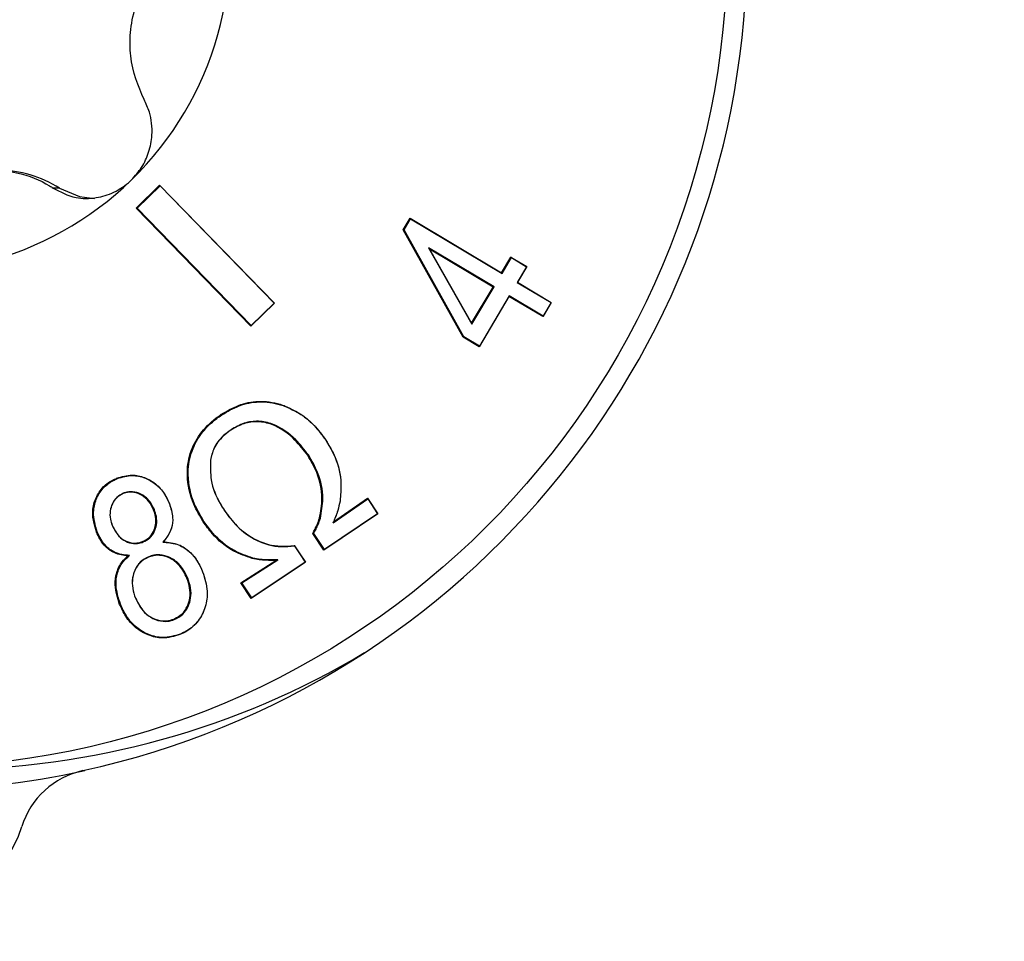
# Model space of a CAD drawing. Header units: millimetres. Extents: x 0 to 1262, y 0 to 420.
# Tile 92 of 99: x 1124.58 to 1128.57, y 161.44 to 165.17. Entities that reach past the tile are written whole.
import ezdxf

# ---------------------------------------------------------------- set-up
doc = ezdxf.new("R2010")
doc.units = ezdxf.units.MM
doc.header["$PDSIZE"] = -1
doc.layers.add('SLD-0', color=7, linetype='Continuous')
doc.styles.add('SLDTEXTSTYLE0', font='TXT', dxfattribs={"width": 0.75})
doc.dimstyles.new('SLDDIMSTYLE2', dxfattribs={"dimtxt": 3.5, "dimasz": 3.2, "dimexe": 0, "dimexo": 0.0625, "dimgap": 0.875, "dimtad": 1, "dimdec": 1, "dimlfac": 3, "dimrnd": 1e-09, "dimzin": 12, "dimdsep": 46, "dimtxsty": 'SLDTEXTSTYLE0', "dimsah": 1, "dimcen": 0.09, "dimadec": 0, "dimazin": 3, "dimtfac": 1, "dimtdec": 1, "dimtofl": 0, "dimtmove": 0, "dimatfit": 3, "dimfxl": 1, "dimfrac": 2, "dimtolj": 1, "dimtzin": 12, "dimarcsym": 0})

# ---------------------------------------------------------------- blocks, each defined once
blk = doc.blocks.new('*D93')
at = {"layer": 'Defpoints', "color": 0, "transparency": 16777216}
for p in [(1085.8904, 169.1377), (1158.6545, 148.8044), (1158.6545, 117.471)]:
    blk.add_point(p, dxfattribs=at)
at = {"layer": 'SLD-0', "color": 0, "lineweight": -2, "transparency": 16777216}
for p, q in [((1085.8904, 169.0752), (1085.8904, 117.471)), ((1158.6545, 148.7419), (1158.6545, 117.471)), ((1089.0904, 117.471), (1155.4545, 117.471))]:
    blk.add_line(p, q, dxfattribs=at)
at = {"layer": 'SLD-0', "color": 0, "transparency": 16777216}
for points in [[(1089.0904, 118.0044), (1089.0904, 116.9377), (1085.8904, 117.471)], [(1155.4545, 118.0044), (1155.4545, 116.9377), (1158.6545, 117.471)]]:
    blk.add_solid(points, dxfattribs=at)
at = {"layer": 'SLD-0', "color": 0, "transparency": 16777216, "insert": (1122.2724, 121.846), "char_height": 3.5, "attachment_point": 2, "style": 'SLDTEXTSTYLE0'}
blk.add_mtext('\\A1;218.3 [8.59]', dxfattribs=at)

msp = doc.modelspace()

# ---------------------------------------------------------------- linework, layer by layer
at = {"color": 7, "linetype": 'Continuous', "lineweight": 25}
for p, q in [((1124.744684, 164.490613), (1124.718924, 164.490613)), ((1125.149646, 164.502666), (1125.05426, 164.409639)), ((1125.151358, 164.500196), (1125.058471, 164.409606)), ((1125.614147, 164.025077), (1125.149646, 164.502666)), ((1125.151358, 164.500196), (1125.149646, 164.502666)), ((1125.613424, 164.02511), (1125.151358, 164.500196)), ((1125.05426, 164.409639), (1125.51876, 163.93205)), ((1125.058471, 164.409606), (1125.05426, 164.409639)), ((1125.058471, 164.409606), (1125.520537, 163.93452)), ((1126.135543, 164.322011), (1126.163389, 164.368867)), ((1126.139302, 164.321984), (1126.165741, 164.366473)), ((1126.163389, 164.368867), (1126.533784, 164.148144)), ((1126.165741, 164.366473), (1126.163389, 164.368867)), ((1126.165741, 164.366473), (1126.536135, 164.14575)), ((1126.378532, 163.886901), (1126.135543, 164.322011)), ((1126.139302, 164.321984), (1126.135543, 164.322011)), ((1126.381571, 163.888162), (1126.139302, 164.321984)), ((1126.23886, 164.248822), (1126.241888, 164.243945)), ((1126.503625, 164.091045), (1126.23886, 164.248822)), ((1126.23886, 164.248822), (1126.413949, 163.940146)), ((1126.241888, 164.243945), (1126.41224, 163.943621)), ((1126.49949, 164.090437), (1126.241888, 164.243945)), ((1126.533784, 164.148144), (1126.571595, 164.21177)), ((1126.571595, 164.21177), (1126.635955, 164.173417)), ((1126.573947, 164.209375), (1126.571595, 164.21177)), ((1126.536135, 164.14575), (1126.573947, 164.209375)), ((1126.573947, 164.209375), (1126.635308, 164.172809)), ((1126.635308, 164.172809), (1126.597496, 164.109184)), ((1126.635955, 164.173417), (1126.598143, 164.109792)), ((1126.635308, 164.172809), (1126.635955, 164.173417)), ((1126.536135, 164.14575), (1126.533784, 164.148144)), ((1126.597496, 164.109184), (1126.598143, 164.109792)), ((1126.597496, 164.109184), (1126.734424, 164.027587)), ((1126.598143, 164.109792), (1126.735071, 164.028194)), ((1126.41224, 163.943621), (1126.49949, 164.090437)), ((1126.413949, 163.940146), (1126.503625, 164.091045)), ((1126.563849, 164.052085), (1126.442891, 163.848548)), ((1126.564987, 164.054479), (1126.444029, 163.850943)), ((1126.503625, 164.091045), (1126.49949, 164.090437)), ((1126.564987, 164.054479), (1126.563849, 164.052085)), ((1126.700777, 163.970487), (1126.563849, 164.052085)), ((1126.701914, 163.972882), (1126.564987, 164.054479)), ((1125.51876, 163.93205), (1125.614147, 164.025077)), ((1125.520537, 163.93452), (1125.613424, 164.02511)), ((1125.613424, 164.02511), (1125.614147, 164.025077)), ((1126.735071, 164.028194), (1126.700777, 163.970487)), ((1126.734424, 164.027587), (1126.701914, 163.972882)), ((1126.734424, 164.027587), (1126.735071, 164.028194)), ((1126.701914, 163.972882), (1126.700777, 163.970487)), ((1125.520537, 163.93452), (1125.51876, 163.93205)), ((1126.413949, 163.940146), (1126.41224, 163.943621)), ((1126.381571, 163.888162), (1126.378532, 163.886901)), ((1126.442891, 163.848548), (1126.378532, 163.886901)), ((1126.444029, 163.850943), (1126.381571, 163.888162)), ((1126.444029, 163.850943), (1126.442891, 163.848548)), ((1125.400949, 163.572438), (1125.39823, 163.573887)), ((1125.659739, 163.606766), (1125.658626, 163.608395)), ((1125.438813, 163.512323), (1125.438038, 163.51087)), ((1125.822453, 163.470348), (1125.822163, 163.471312)), ((1125.356082, 163.390188), (1125.356068, 163.389961)), ((1125.752414, 163.410338), (1125.749221, 163.409364)), ((1124.979101, 163.314946), (1124.976703, 163.316566)), ((1125.003255, 163.255714), (1125.002158, 163.254088)), ((1125.851953, 163.135205), (1125.992252, 163.232353)), ((1125.854028, 163.139973), (1125.990974, 163.2348)), ((1125.880024, 163.224173), (1125.880003, 163.223899)), ((1125.990974, 163.2348), (1126.033044, 163.17166)), ((1125.992252, 163.232353), (1125.990974, 163.2348)), ((1125.992252, 163.232353), (1126.032369, 163.172143)), ((1125.128633, 163.189165), (1125.125266, 163.188518)), ((1125.18942, 163.212945), (1125.189299, 163.213588)), ((1125.412505, 163.184555), (1125.412213, 163.185524)), ((1125.329395, 163.14091), (1125.326203, 163.139934)), ((1125.800354, 163.153593), (1125.796931, 163.154072)), ((1126.033044, 163.17166), (1125.814597, 163.025551)), ((1126.032369, 163.172143), (1125.816823, 163.027973)), ((1125.851953, 163.135205), (1125.854028, 163.139973)), ((1126.032369, 163.172143), (1126.033044, 163.17166)), ((1124.897597, 163.098761), (1124.894233, 163.098109)), ((1124.957785, 163.125458), (1124.957665, 163.126097)), ((1125.08339, 163.057981), (1125.081006, 163.059609)), ((1125.162152, 163.057303), (1125.164234, 163.058991)), ((1125.814597, 163.025551), (1125.769662, 163.092847)), ((1125.816823, 163.027973), (1125.77345, 163.09293)), ((1125.694443, 163.044277), (1125.740104, 162.97577)), ((1125.695352, 163.042384), (1125.739429, 162.976252)), ((1125.816823, 163.027973), (1125.814597, 163.025551)), ((1125.027398, 163.003024), (1125.021287, 163.00158)), ((1125.105463, 162.998221), (1125.104366, 162.996598)), ((1125.478276, 162.893025), (1125.620447, 162.983736)), ((1125.482462, 162.892511), (1125.628354, 162.985597)), ((1125.740104, 162.97577), (1125.520971, 162.829067)), ((1125.739429, 162.976252), (1125.523196, 162.831491)), ((1125.527037, 162.992962), (1125.524875, 162.991265)), ((1125.628354, 162.985597), (1125.620447, 162.983736)), ((1125.739429, 162.976252), (1125.740104, 162.97577)), ((1125.323872, 162.93713), (1125.323749, 162.937775)), ((1125.263514, 162.912201), (1125.260147, 162.911559)), ((1125.520971, 162.829067), (1125.478276, 162.893025)), ((1125.482462, 162.892511), (1125.478276, 162.893025)), ((1125.523196, 162.831491), (1125.482462, 162.892511)), ((1125.05197, 162.83034), (1125.051851, 162.830976)), ((1125.523196, 162.831491), (1125.520971, 162.829067)), ((1124.991345, 162.805909), (1124.987985, 162.805251)), ((1125.209107, 162.744081), (1125.206715, 162.745704)), ((1125.232907, 162.684617), (1125.23181, 162.682995))]:
    msp.add_line(p, q, dxfattribs=at)
at = {"color": 7, "linetype": 'Continuous', "lineweight": 25, "flags": 128}
for points in [[(1124.744684, 164.490613), (1124.825721, 164.456337), (1124.886478, 164.44924)], [(1125.77345, 163.09293), (1125.771556, 163.092888), (1125.769662, 163.092847)], [(1125.695352, 163.042384), (1125.694898, 163.04333), (1125.694443, 163.044277)]]:
    msp.add_lwpolyline(points, dxfattribs=at)
at = {"color": 7, "linetype": 'Continuous', "lineweight": 25}
msp.add_circle((1124.116835, 165.474162), 3.3305, dxfattribs=at)
for centre, radius, start, end in [((1124.110104, 165.47103), 3.417473, 282.310889, 77.689111), ((1124.111926, 165.471014), 1.322842, 314.296513, 14.231065), ((1124.497008, 164.102291), 0.460584, 57.469845, 89.997593), ((1124.114887, 165.468004), 1.31862, 254.228257, 314.295773), ((1124.271709, 165.463233), 3.325536, 270.003269, 300.905844), ((1124.123613, 165.461796), 3.407432, 257.734642, 282.265358), ((1124.909626, 161.806716), 0.333051, 102.284491, 162.731355), ((1124.11489, 162.053564), 0.499138, 197.245873, 342.754127)]:
    msp.add_arc(centre, radius, start, end, dxfattribs=at)
for points, knots in [([(1125.08704, 164.849624), (1125.063693, 164.904401), (1125.030076, 164.983272), (1125.028651, 165.120241), (1125.047362, 165.219516), (1125.087236, 165.316392), (1125.154555, 165.414464), (1125.220436, 165.468928), (1125.264274, 165.493832), (1125.269375, 165.49673)], [0, 0, 0, 0, 0.27154735, 0.39099153, 0.51145082, 0.6166242, 0.75519263, 0.97151799, 1, 1, 1, 1]), ([(1125.035762, 164.524209), (1125.050316, 164.540568), (1125.080551, 164.574551), (1125.108964, 164.63845), (1125.123342, 164.716527), (1125.114644, 164.790597), (1125.094853, 164.832917), (1125.08704, 164.849624)], [0, 0, 0, 0, 0.16198793, 0.3365091, 0.52908505, 0.81409024, 1, 1, 1, 1]), ([(1124.068114, 164.325183), (1124.105154, 164.375147), (1124.15849, 164.447092), (1124.27782, 164.519585), (1124.37341, 164.553653), (1124.47662, 164.566629), (1124.593537, 164.55459), (1124.671766, 164.521533), (1124.714003, 164.493839), (1124.718924, 164.490613)], [0, 0, 0, 0, 0.27151296, 0.39096354, 0.51142943, 0.61660631, 0.7551666, 0.97147555, 1, 1, 1, 1]), ([(1124.718924, 164.490613), (1124.748025, 164.475267), (1124.798574, 164.44861), (1124.887841, 164.447338), (1124.965395, 164.470395), (1125.012948, 164.502305), (1125.034163, 164.522674), (1125.035762, 164.524209)], [0, 0, 0, 0, 0.33277177, 0.57802586, 0.78019977, 0.98343319, 1, 1, 1, 1]), ([(1125.39823, 163.573887), (1125.421447, 163.587577), (1125.468026, 163.615042), (1125.551544, 163.632034), (1125.616479, 163.623233), (1125.651569, 163.610879), (1125.658626, 163.608395)], [0, 0, 0, 0, 0.29464569, 0.59110986, 0.91777111, 1, 1, 1, 1]), ([(1125.400949, 163.572438), (1125.424172, 163.586124), (1125.470766, 163.613584), (1125.554142, 163.630321), (1125.618457, 163.621324), (1125.653005, 163.609141), (1125.659739, 163.606766)], [0, 0, 0, 0, 0.29648978, 0.59485472, 0.92102954, 1, 1, 1, 1]), ([(1125.326203, 163.139934), (1125.312541, 163.163036), (1125.278249, 163.221023), (1125.256201, 163.3179), (1125.269104, 163.417658), (1125.310753, 163.498078), (1125.35977, 163.546652), (1125.391398, 163.569049), (1125.39823, 163.573887)], [0, 0, 0, 0, 0.16288443, 0.40883478, 0.58650517, 0.76416911, 0.94905789, 1, 1, 1, 1]), ([(1125.658626, 163.608395), (1125.682958, 163.59677), (1125.725269, 163.576557), (1125.779951, 163.5283), (1125.806972, 163.49182), (1125.822163, 163.471312)], [0, 0, 0, 0, 0.37205759, 0.64698182, 1, 1, 1, 1]), ([(1125.659739, 163.606766), (1125.684069, 163.59513), (1125.726335, 163.574918), (1125.780664, 163.526804), (1125.807457, 163.490608), (1125.822453, 163.470348)], [0, 0, 0, 0, 0.37394096, 0.64957744, 1, 1, 1, 1]), ([(1125.329395, 163.14091), (1125.315738, 163.164018), (1125.281572, 163.221825), (1125.259694, 163.318308), (1125.272642, 163.417432), (1125.314117, 163.497283), (1125.362828, 163.545447), (1125.394214, 163.567669), (1125.400949, 163.572438)], [0, 0, 0, 0, 0.16379758, 0.4097719, 0.58723122, 0.76467798, 0.94950239, 1, 1, 1, 1]), ([(1125.749221, 163.409364), (1125.732766, 163.430479), (1125.693358, 163.481049), (1125.623517, 163.532226), (1125.548344, 163.548214), (1125.489225, 163.540336), (1125.455253, 163.520781), (1125.438038, 163.51087)], [0, 0, 0, 0, 0.21913902, 0.52483759, 0.68160574, 0.83864922, 1, 1, 1, 1]), ([(1125.752414, 163.410338), (1125.735968, 163.431457), (1125.696356, 163.482324), (1125.626042, 163.533867), (1125.550113, 163.549992), (1125.490438, 163.542034), (1125.456161, 163.522307), (1125.438813, 163.512323)], [0, 0, 0, 0, 0.21751424, 0.52390205, 0.68111835, 0.83861065, 1, 1, 1, 1]), ([(1125.438038, 163.51087), (1125.427281, 163.502959), (1125.399993, 163.482887), (1125.367771, 163.442004), (1125.359646, 163.405871), (1125.356068, 163.389961)], [0, 0, 0, 0, 0.26696823, 0.67725467, 1, 1, 1, 1]), ([(1125.438813, 163.512323), (1125.428055, 163.504415), (1125.400551, 163.484197), (1125.367964, 163.442941), (1125.359717, 163.406324), (1125.356082, 163.390188)], [0, 0, 0, 0, 0.26435533, 0.67582781, 1, 1, 1, 1]), ([(1125.822163, 163.471312), (1125.835906, 163.448272), (1125.868227, 163.394082), (1125.887574, 163.307031), (1125.882144, 163.247408), (1125.880003, 163.223899)], [0, 0, 0, 0, 0.30940798, 0.72769523, 1, 1, 1, 1]), ([(1125.822453, 163.470348), (1125.836194, 163.447303), (1125.86842, 163.393256), (1125.887561, 163.306612), (1125.88215, 163.247425), (1125.880024, 163.224173)], [0, 0, 0, 0, 0.31096612, 0.72931812, 1, 1, 1, 1]), ([(1125.356082, 163.390188), (1125.355293, 163.363042), (1125.353503, 163.301433), (1125.382381, 163.232463), (1125.406528, 163.194061), (1125.412505, 163.184555)], [0, 0, 0, 0, 0.37211184, 0.8445662, 1, 1, 1, 1]), ([(1125.356068, 163.389961), (1125.355297, 163.362808), (1125.353549, 163.301298), (1125.382466, 163.232806), (1125.406398, 163.194767), (1125.412213, 163.185524)], [0, 0, 0, 0, 0.37433143, 0.84796587, 1, 1, 1, 1]), ([(1125.796931, 163.154072), (1125.801741, 163.180711), (1125.812911, 163.24258), (1125.79329, 163.332615), (1125.762384, 163.386439), (1125.749221, 163.409364)], [0, 0, 0, 0, 0.30269134, 0.70300019, 1, 1, 1, 1]), ([(1125.800354, 163.153593), (1125.805181, 163.180223), (1125.81642, 163.242225), (1125.796878, 163.332808), (1125.765745, 163.387094), (1125.752414, 163.410338)], [0, 0, 0, 0, 0.30094297, 0.70067861, 1, 1, 1, 1]), ([(1124.894233, 163.098109), (1124.886354, 163.124574), (1124.873288, 163.168461), (1124.88723, 163.231477), (1124.914394, 163.277661), (1124.94835, 163.30392), (1124.970273, 163.313698), (1124.976703, 163.316566)], [0, 0, 0, 0, 0.31212839, 0.51760958, 0.7231668, 0.91880152, 1, 1, 1, 1]), ([(1124.897597, 163.098761), (1124.88973, 163.125254), (1124.876752, 163.168964), (1124.890894, 163.231479), (1124.917891, 163.276946), (1124.951392, 163.302602), (1124.97288, 163.312175), (1124.979101, 163.314946)], [0, 0, 0, 0, 0.31555635, 0.52063574, 0.72580556, 0.92062628, 1, 1, 1, 1]), ([(1124.976703, 163.316566), (1124.997017, 163.322533), (1125.033947, 163.333379), (1125.089198, 163.32118), (1125.135217, 163.295231), (1125.169363, 163.257117), (1125.183146, 163.227023), (1125.189299, 163.213588)], [0, 0, 0, 0, 0.23718773, 0.43118638, 0.62450927, 0.8323658, 1, 1, 1, 1]), ([(1124.979101, 163.314946), (1124.999165, 163.320847), (1125.035649, 163.331576), (1125.090249, 163.319538), (1125.135758, 163.293916), (1125.169616, 163.256178), (1125.183291, 163.226324), (1125.18942, 163.212945)], [0, 0, 0, 0, 0.23675038, 0.43051267, 0.62359184, 0.83130633, 1, 1, 1, 1]), ([(1125.003255, 163.255714), (1124.993846, 163.250715), (1124.974941, 163.240671), (1124.957345, 163.213895), (1124.948135, 163.183212), (1124.948325, 163.152599), (1124.954948, 163.133598), (1124.957785, 163.125458)], [0, 0, 0, 0, 0.20639317, 0.41471414, 0.60652321, 0.83142832, 1, 1, 1, 1]), ([(1125.125266, 163.188518), (1125.119361, 163.200726), (1125.108329, 163.223531), (1125.079579, 163.247947), (1125.049377, 163.259793), (1125.022273, 163.260643), (1125.008132, 163.256035), (1125.002158, 163.254088)], [0, 0, 0, 0, 0.26028946, 0.48623577, 0.71272252, 0.87863712, 1, 1, 1, 1]), ([(1125.128633, 163.189165), (1125.121062, 163.20412), (1125.108157, 163.229615), (1125.074987, 163.25329), (1125.042009, 163.263714), (1125.017232, 163.2604), (1125.00525, 163.256383), (1125.003255, 163.255714)], [0, 0, 0, 0, 0.31454649, 0.5362208, 0.75848762, 0.95977129, 1, 1, 1, 1]), ([(1125.002158, 163.254088), (1124.992923, 163.24918), (1124.974367, 163.239317), (1124.957148, 163.213012), (1124.948132, 163.182877), (1124.948345, 163.152794), (1124.95487, 163.134104), (1124.957665, 163.126097)], [0, 0, 0, 0, 0.20625281, 0.4144314, 0.60586398, 0.83113993, 1, 1, 1, 1]), ([(1125.880024, 163.224173), (1125.877274, 163.211065), (1125.872696, 163.189249), (1125.861977, 163.159936), (1125.855297, 163.143455), (1125.851953, 163.135205)], [0, 0, 0, 0, 0.42911011, 0.71420496, 1, 1, 1, 1]), ([(1125.880003, 163.223899), (1125.876965, 163.209627), (1125.872387, 163.188123), (1125.862288, 163.160538), (1125.856782, 163.146832), (1125.854028, 163.139973)], [0, 0, 0, 0, 0.49641157, 0.74799361, 1, 1, 1, 1]), ([(1125.081006, 163.059609), (1125.090155, 163.064308), (1125.108535, 163.07375), (1125.12583, 163.099451), (1125.135254, 163.128829), (1125.134935, 163.159678), (1125.128369, 163.179263), (1125.125266, 163.188518)], [0, 0, 0, 0, 0.20096905, 0.40377697, 0.5923122, 0.80733923, 1, 1, 1, 1]), ([(1125.08339, 163.057981), (1125.09272, 163.062774), (1125.111466, 163.072406), (1125.129139, 163.098602), (1125.138747, 163.128543), (1125.138432, 163.159908), (1125.131773, 163.17979), (1125.128633, 163.189165)], [0, 0, 0, 0, 0.20135596, 0.40455256, 0.59350972, 0.80833557, 1, 1, 1, 1]), ([(1125.18942, 163.212945), (1125.19539, 163.194397), (1125.205693, 163.162388), (1125.199991, 163.114227), (1125.183034, 163.080858), (1125.167944, 163.063837), (1125.162152, 163.057303)], [0, 0, 0, 0, 0.34411752, 0.59388312, 0.84410343, 1, 1, 1, 1]), ([(1125.189299, 163.213588), (1125.195318, 163.194877), (1125.205729, 163.162512), (1125.199953, 163.113785), (1125.183437, 163.081091), (1125.169175, 163.064678), (1125.164234, 163.058991)], [0, 0, 0, 0, 0.35106206, 0.60725791, 0.86391807, 1, 1, 1, 1]), ([(1125.412213, 163.185524), (1125.428197, 163.163913), (1125.46397, 163.115546), (1125.541277, 163.060678), (1125.625162, 163.03694), (1125.676314, 163.042357), (1125.694443, 163.044277)], [0, 0, 0, 0, 0.24078161, 0.53889368, 0.8365716, 1, 1, 1, 1]), ([(1125.412505, 163.184555), (1125.428485, 163.162944), (1125.464405, 163.114367), (1125.542087, 163.059133), (1125.626246, 163.035274), (1125.677435, 163.040541), (1125.695352, 163.042384)], [0, 0, 0, 0, 0.24015229, 0.53981524, 0.83892724, 1, 1, 1, 1]), ([(1125.524875, 162.991265), (1125.499383, 163.000024), (1125.438294, 163.021015), (1125.371746, 163.077136), (1125.337975, 163.123702), (1125.326203, 163.139934)], [0, 0, 0, 0, 0.31810947, 0.76230735, 1, 1, 1, 1]), ([(1125.527037, 162.992962), (1125.501545, 163.001735), (1125.440622, 163.022703), (1125.37451, 163.078657), (1125.341008, 163.124885), (1125.329395, 163.14091)], [0, 0, 0, 0, 0.31975864, 0.76418685, 1, 1, 1, 1]), ([(1125.769662, 163.092847), (1125.772885, 163.098691), (1125.779334, 163.110381), (1125.789042, 163.130593), (1125.794051, 163.145501), (1125.796931, 163.154072)], [0, 0, 0, 0, 0.29819256, 0.59653497, 1, 1, 1, 1]), ([(1125.77345, 163.09293), (1125.776665, 163.098778), (1125.783099, 163.110478), (1125.792624, 163.130531), (1125.797551, 163.145232), (1125.800354, 163.153593)], [0, 0, 0, 0, 0.30117531, 0.60250578, 1, 1, 1, 1]), ([(1125.021287, 163.00158), (1125.002964, 163.004058), (1124.970518, 163.008444), (1124.931542, 163.035801), (1124.9082, 163.066669), (1124.89837, 163.088797), (1124.894233, 163.098109)], [0, 0, 0, 0, 0.32298297, 0.57190921, 0.81984871, 1, 1, 1, 1]), ([(1125.027398, 163.003024), (1125.006633, 163.005589), (1124.971247, 163.00996), (1124.930639, 163.040789), (1124.90965, 163.071307), (1124.90073, 163.091624), (1124.897597, 163.098761)], [0, 0, 0, 0, 0.3592535, 0.61222908, 0.86378844, 1, 1, 1, 1]), ([(1124.957665, 163.126097), (1124.965508, 163.110204), (1124.978206, 163.084475), (1125.010595, 163.061198), (1125.041604, 163.051345), (1125.06595, 163.054517), (1125.078329, 163.058703), (1125.081006, 163.059609)], [0, 0, 0, 0, 0.33428461, 0.5411725, 0.74847736, 0.94559703, 1, 1, 1, 1]), ([(1124.957785, 163.125458), (1124.965786, 163.109284), (1124.978738, 163.083101), (1125.011779, 163.05949), (1125.043364, 163.049552), (1125.06811, 163.052812), (1125.080685, 163.057066), (1125.08339, 163.057981)], [0, 0, 0, 0, 0.33446775, 0.54145332, 0.74886362, 0.94598864, 1, 1, 1, 1]), ([(1125.162152, 163.057303), (1125.181523, 163.056067), (1125.22048, 163.053582), (1125.26914, 163.023033), (1125.303417, 162.982424), (1125.317129, 162.952061), (1125.323872, 162.93713)], [0, 0, 0, 0, 0.2672766, 0.53753047, 0.77257426, 1, 1, 1, 1]), ([(1125.164234, 163.058991), (1125.185706, 163.05693), (1125.225104, 163.053147), (1125.27312, 163.019927), (1125.304658, 162.980554), (1125.31781, 162.951083), (1125.323749, 162.937775)], [0, 0, 0, 0, 0.29852851, 0.54773626, 0.7957597, 1, 1, 1, 1]), ([(1124.987985, 162.805251), (1124.979582, 162.831299), (1124.966014, 162.873363), (1124.973314, 162.934432), (1124.993099, 162.975307), (1125.013318, 162.994153), (1125.021287, 163.00158)], [0, 0, 0, 0, 0.37952164, 0.61289759, 0.8474344, 1, 1, 1, 1]), ([(1124.991345, 162.805909), (1124.982948, 162.831973), (1124.96948, 162.873773), (1124.976876, 162.934217), (1124.997054, 162.975671), (1125.01834, 162.994859), (1125.027398, 163.003024)], [0, 0, 0, 0, 0.375955, 0.60294166, 0.8310388, 1, 1, 1, 1]), ([(1125.104366, 162.996598), (1125.092214, 162.990097), (1125.069564, 162.977979), (1125.04913, 162.945824), (1125.038245, 162.909952), (1125.038625, 162.869968), (1125.047481, 162.84386), (1125.051851, 162.830976)], [0, 0, 0, 0, 0.21078321, 0.39288946, 0.57330331, 0.78943738, 1, 1, 1, 1]), ([(1125.105463, 162.998221), (1125.093314, 162.991752), (1125.070441, 162.979575), (1125.049566, 162.947243), (1125.038345, 162.910894), (1125.038489, 162.870216), (1125.047494, 162.843579), (1125.05197, 162.83034)], [0, 0, 0, 0, 0.20771259, 0.39105376, 0.57096934, 0.78676528, 1, 1, 1, 1]), ([(1125.260147, 162.911559), (1125.251822, 162.9289), (1125.237195, 162.959367), (1125.199297, 162.990344), (1125.161303, 163.004699), (1125.12809, 163.004505), (1125.110948, 162.998792), (1125.104366, 162.996598)], [0, 0, 0, 0, 0.28872199, 0.50724476, 0.72588642, 0.89474659, 1, 1, 1, 1]), ([(1125.263514, 162.912201), (1125.255099, 162.929717), (1125.24029, 162.960541), (1125.201906, 162.991901), (1125.163339, 163.006457), (1125.129598, 163.006261), (1125.112158, 163.000451), (1125.105463, 162.998221)], [0, 0, 0, 0, 0.28768596, 0.50625828, 0.72495094, 0.89439976, 1, 1, 1, 1]), ([(1125.620447, 162.983736), (1125.60711, 162.983583), (1125.584462, 162.983322), (1125.552425, 162.985603), (1125.534085, 162.989372), (1125.524875, 162.991265)], [0, 0, 0, 0, 0.41624617, 0.70683913, 1, 1, 1, 1]), ([(1125.628354, 162.985597), (1125.615023, 162.985369), (1125.591436, 162.984967), (1125.557445, 162.986838), (1125.537207, 162.990914), (1125.527037, 162.992962)], [0, 0, 0, 0, 0.39273891, 0.69484925, 1, 1, 1, 1]), ([(1125.323749, 162.937775), (1125.332036, 162.911764), (1125.346855, 162.865248), (1125.337418, 162.794559), (1125.309401, 162.736547), (1125.26948, 162.700142), (1125.241151, 162.687247), (1125.23181, 162.682995)], [0, 0, 0, 0, 0.26805574, 0.47938112, 0.69071056, 0.89802101, 1, 1, 1, 1]), ([(1125.323872, 162.93713), (1125.332153, 162.911104), (1125.346901, 162.86475), (1125.337279, 162.794477), (1125.309344, 162.737081), (1125.269802, 162.701375), (1125.241952, 162.688726), (1125.232907, 162.684617)], [0, 0, 0, 0, 0.27055627, 0.48189145, 0.69322485, 0.90036914, 1, 1, 1, 1]), ([(1125.206715, 162.745704), (1125.218873, 162.752088), (1125.242151, 162.764311), (1125.263348, 162.796791), (1125.274227, 162.833133), (1125.273497, 162.872843), (1125.26458, 162.898703), (1125.260147, 162.911559)], [0, 0, 0, 0, 0.20907908, 0.40027976, 0.57901267, 0.79072362, 1, 1, 1, 1]), ([(1125.209107, 162.744081), (1125.221263, 162.750436), (1125.244754, 162.762715), (1125.266407, 162.795386), (1125.277624, 162.832224), (1125.277117, 162.872638), (1125.268051, 162.899005), (1125.263514, 162.912201)], [0, 0, 0, 0, 0.20606207, 0.39820704, 0.57695995, 0.7882737, 1, 1, 1, 1]), ([(1125.051851, 162.830976), (1125.062136, 162.810465), (1125.078744, 162.777344), (1125.120915, 162.747861), (1125.158509, 162.736352), (1125.188189, 162.73912), (1125.202554, 162.744225), (1125.206715, 162.745704)], [0, 0, 0, 0, 0.34386523, 0.55524988, 0.76702108, 0.93252977, 1, 1, 1, 1]), ([(1125.05197, 162.83034), (1125.062396, 162.809575), (1125.079238, 162.776031), (1125.122005, 162.746202), (1125.160179, 162.734566), (1125.190303, 162.737403), (1125.204902, 162.742588), (1125.209107, 162.744081)], [0, 0, 0, 0, 0.34340473, 0.55475589, 0.76649707, 0.93275692, 1, 1, 1, 1]), ([(1125.23181, 162.682995), (1125.20831, 162.676186), (1125.16586, 162.663887), (1125.102836, 162.678801), (1125.050771, 162.708948), (1125.011661, 162.75361), (1124.995467, 162.788931), (1124.987985, 162.805251)], [0, 0, 0, 0, 0.23698939, 0.42808605, 0.61839226, 0.82368057, 1, 1, 1, 1]), ([(1125.232907, 162.684617), (1125.209656, 162.677873), (1125.167653, 162.66569), (1125.105287, 162.680441), (1125.053736, 162.710245), (1125.014905, 162.754537), (1124.998811, 162.789629), (1124.991345, 162.805909)], [0, 0, 0, 0, 0.23660067, 0.42742393, 0.61744517, 0.8225218, 1, 1, 1, 1])]:
    msp.add_open_spline(points, degree=3, knots=knots, dxfattribs=at)

# ---------------------------------------------------------------- dimensions: what is measured, and where the dimension line sits
at = {"layer": 'SLD-0', "color": 7}
dim = msp.add_linear_dim(base=(1158.654457, 117.47103), p1=(1085.890435, 169.137697), p2=(1158.654457, 148.804363), dimstyle='SLDDIMSTYLE2', dxfattribs=at)
dim.commit()
dim.dimension.update_dxf_attribs({"geometry": '*D93', "text_midpoint": (1122.272446, 117.47103), "dimtype": 160})

doc.saveas('drawing.dxf')
